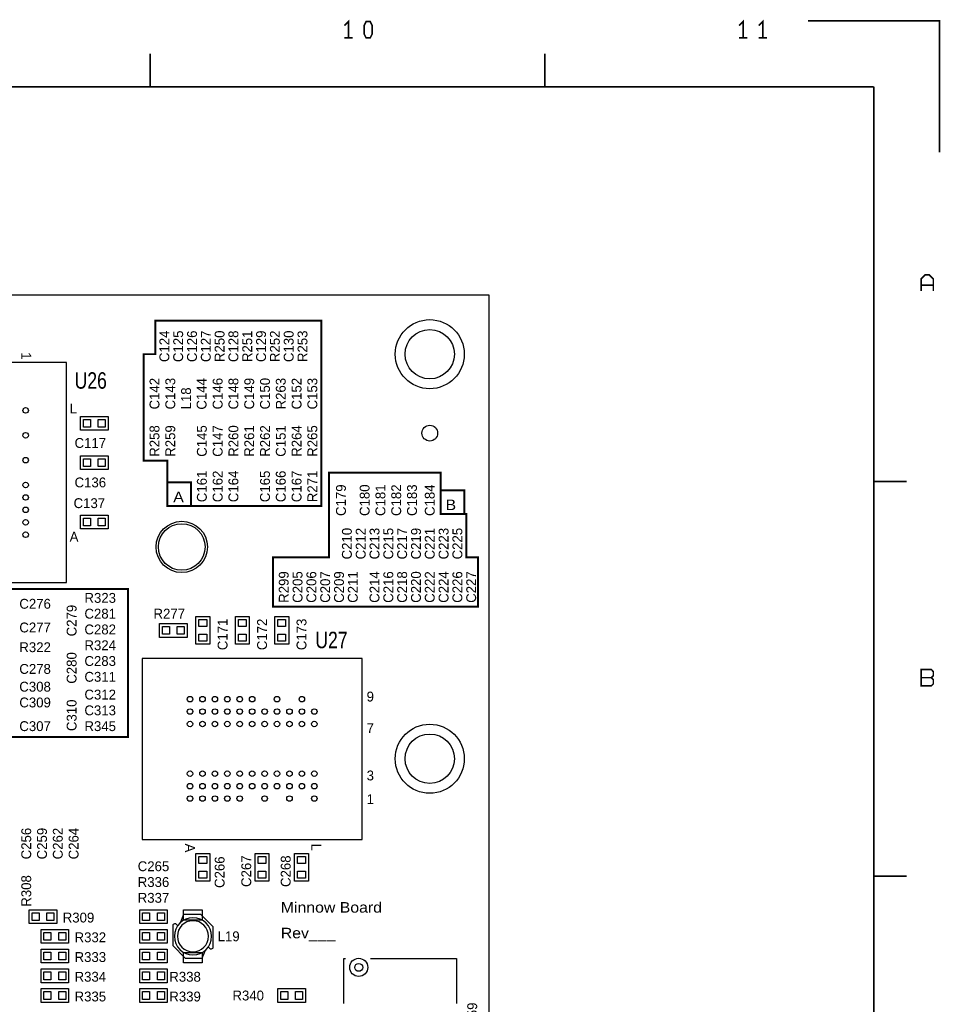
# Model space of a CAD drawing. Extents: x -13981 to 19531, y -9981 to 12034.
# Tile 16 of 16: x 12533 to 19531, y 4550 to 12034. Entities that reach past the tile are written whole.
import ezdxf

# ---------------------------------------------------------------- set-up
doc = ezdxf.new("R2010")
doc.units = 0
doc.header["$MEASUREMENT"] = 0
doc.layers.get('0').update_dxf_attribs({"color": 1, "linetype": 'CONTINUOUS'})
doc.layers.add('1', color=3, linetype='CONTINUOUS')

# ---------------------------------------------------------------- blocks, each defined once
blk = doc.blocks.new('FIGURE_CIRCLE')
blk.add_circle((0, 0), 0.5)
blk = doc.blocks.new('FIGURE_SQUARE')
blk.add_lwpolyline([(-0.5, -0.5), (-0.5, 0.5), (0.5, 0.5), (0.5, -0.5)], close=True)

msp = doc.modelspace()

# ---------------------------------------------------------------- linework, layer by layer
at = {"layer": '1'}
for points, const_width in [([(15032, 11896), (15032, 12020), (15001, 11989)], 12), ([(18032, 11896), (18032, 12020), (18001, 11989)], 12), ([(18151, 11989), (18182, 12020), (18182, 11896)], 12), ([(19525, 11025), (19525, 12025), (18525, 12025)], 12), ([(15063, 11896), (15001, 11896)], 12), ([(18063, 11896), (18001, 11896)], 12), ([(18151, 11896), (18213, 11896)], 12), ([(13525, 11775), (13525, 11525)], 12), ([(16525, 11525), (16525, 11775)], 12), ([(-13475, -9475), (-13475, 11525), (19025, 11525)], 12), ([(19025, -9475), (19025, 11525)], 12), ([(19478, 9971), (19478, 10064), (19447, 10095), (19416, 10095), (19385, 10064), (19385, 9971)], 12), ([(19385, 10017), (19478, 10017)], 12), ([(13655, 8516.9998), (13835, 8516.9998), (13835, 8336.9998)], 15), ([(15732.5, 8456.9998), (15912.5, 8456.9998), (15912.5, 8276.9998), (15732.5, 8276.9998)], 15), ([(19275, 8525), (19025, 8525)], 12), ([(19385, 7033), (19463, 7033)], 12), ([(19275, 5525), (19025, 5525)], 12)]:
    msp.add_lwpolyline(points, dxfattribs=dict(at, const_width=const_width))
for points, const_width in [([(15166, 11896), (15151, 11927), (15151, 11989), (15166, 12020), (15197, 12020), (15213, 11989), (15213, 11927), (15197, 11896)], 12), ([(14825, 9746.9998), (13565, 9746.9998), (13565, 9491.9998), (13475, 9491.9998), (13475, 8681.9998), (13655, 8681.9998), (13655, 8336.9998), (14825, 8336.9998)], 15), ([(15927.5, 8276.9998), (15732.5, 8276.9998), (15732.5, 8591.9998), (14885, 8591.9998), (14885, 7946.9998), (14457.5, 7946.9998), (14457.5, 7571.9998), (16017.5, 7571.9998), (16017.5, 7946.9998), (15927.5, 7946.9998)], 15), ([(11630, 7706.9998), (13355, 7706.9998), (13355, 6581.9998), (11630, 6581.9998)], 15), ([(19385, 6971), (19463, 6971), (19478, 6986), (19478, 7017), (19463, 7033), (19478, 7048), (19478, 7079), (19463, 7095), (19385, 7095), (19385, 7033)], 12)]:
    msp.add_lwpolyline(points, close=True, dxfattribs=dict(at, const_width=const_width))
for points in [[(16100, -2658.0002), (3500, -2658.0002), (3500, 9941.9998), (16100, 9941.9998)], [(12887.99, 9427.6198), (11512.01, 9427.6198), (11512.01, 7756.3798), (12887.99, 7756.3798)], [(12995, 9019.4998), (13205, 9019.4998), (13205, 8914.4998), (12995, 8914.4998)], [(12995, 8719.4998), (13205, 8719.4998), (13205, 8614.4998), (12995, 8614.4998)], [(12995, 8269.4998), (13205, 8269.4998), (13205, 8164.4998), (12995, 8164.4998)], [(13872.5, 7286.9998), (13872.5, 7496.9998), (13977.5, 7496.9998), (13977.5, 7286.9998)], [(14172.5, 7286.9998), (14172.5, 7496.9998), (14277.5, 7496.9998), (14277.5, 7286.9998)], [(14472.5, 7286.9998), (14472.5, 7496.9998), (14577.5, 7496.9998), (14577.5, 7286.9998)], [(13805, 7339.4998), (13595, 7339.4998), (13595, 7444.4998), (13805, 7444.4998)], [(15135.62, 5804.0098), (15135.62, 7179.9898), (13464.38, 7179.9898), (13464.38, 5804.0098)], [(13977.5, 5696.9998), (13977.5, 5486.9998), (13872.5, 5486.9998), (13872.5, 5696.9998)], [(14427.5, 5696.9998), (14427.5, 5486.9998), (14322.5, 5486.9998), (14322.5, 5696.9998)], [(14727.5, 5696.9998), (14727.5, 5486.9998), (14622.5, 5486.9998), (14622.5, 5696.9998)], [(12605, 5269.4998), (12815, 5269.4998), (12815, 5164.4998), (12605, 5164.4998)], [(13445, 5269.4998), (13655, 5269.4998), (13655, 5164.4998), (13445, 5164.4998)], [(12905, 5014.4998), (12695, 5014.4998), (12695, 5119.4998), (12905, 5119.4998)], [(13445, 5119.4998), (13655, 5119.4998), (13655, 5014.4998), (13445, 5014.4998)], [(12905, 4864.4998), (12695, 4864.4998), (12695, 4969.4998), (12905, 4969.4998)], [(13655, 4864.4998), (13445, 4864.4998), (13445, 4969.4998), (13655, 4969.4998)], [(12905, 4714.4998), (12695, 4714.4998), (12695, 4819.4998), (12905, 4819.4998)], [(13445, 4819.4998), (13655, 4819.4998), (13655, 4714.4998), (13445, 4714.4998)], [(12905, 4564.4998), (12695, 4564.4998), (12695, 4669.4998), (12905, 4669.4998)], [(13445, 4669.4998), (13655, 4669.4998), (13655, 4564.4998), (13445, 4564.4998)], [(14705, 4564.4998), (14495, 4564.4998), (14495, 4669.4998), (14705, 4669.4998)]]:
    msp.add_lwpolyline(points, close=True, dxfattribs=at)
for points in [[(13991.72, 5066.9998, 1), (13708.28, 5066.9998, 1)], [(13968.11, 5066.9998, 1), (13731.89, 5066.9998, 1)]]:
    msp.add_lwpolyline(points, format="xyb", close=True, dxfattribs=at)
for points in [[(13779.14, 5232.3598), (13755.5, 5173.2898)], [(14003.54, 5066.9998), (14003.54, 5137.8598), (13909.07, 5232.3598), (13779.14, 5232.3598)], [(13696.46, 5149.6798), (13696.46, 4996.1398), (13790.93, 4901.6398), (13920.86, 4901.6398)], [(13731.89, 5149.6798), (13720.07, 5161.4998), (13708.28, 5161.4998)], [(14003.54, 4984.3198), (14003.54, 5066.9998)], [(13920.86, 4901.6398), (13944.5, 4960.7098)], [(13968.11, 4984.3198), (13979.93, 4972.4998), (13991.72, 4972.4998)], [(14997.5, 4556.9998), (14997.5, 4898.4898), (15010.7, 4898.4898)], [(15199.04, 4898.4898), (15852.5, 4898.4898), (15852.5, 4556.9998)]]:
    msp.add_lwpolyline(points, dxfattribs=at)
for points in [[(13708.28, 5161.4998, 0.414511), (13696.46, 5149.6798)], [(13991.72, 4972.4998, 0.414511), (14003.54, 4984.3198)]]:
    msp.add_lwpolyline(points, format="xyb", dxfattribs=at)

# ---------------------------------------------------------------- block references
for name, p, xscale, yscale in [('FIGURE_CIRCLE', (15650, 9491.9998), 525, 525), ('FIGURE_CIRCLE', (15650, 9491.9998), 375, 375), ('FIGURE_CIRCLE', (12577.94, 9064.4398), 42, 42), ('FIGURE_SQUARE', (13043.9, 8966.9998), 53.16, 59.07), ('FIGURE_SQUARE', (13156.1, 8966.9998), 53.16, 59.07), ('FIGURE_CIRCLE', (15650, 8891.9998), 120, 120), ('FIGURE_CIRCLE', (12577.94, 8875.4698), 42, 42), ('FIGURE_CIRCLE', (12577.94, 8686.4998), 42, 42), ('FIGURE_SQUARE', (13043.9, 8666.9998), 53.16, 59.07), ('FIGURE_SQUARE', (13156.1, 8666.9998), 53.16, 59.07), ('FIGURE_CIRCLE', (12577.94, 8497.4998), 42, 42), ('FIGURE_CIRCLE', (12577.94, 8403.0298), 42, 42), ('FIGURE_CIRCLE', (12577.94, 8308.5298), 42, 42), ('FIGURE_CIRCLE', (12577.94, 8214.0598), 42, 42), ('FIGURE_SQUARE', (13043.9, 8216.9998), 53.16, 59.07), ('FIGURE_SQUARE', (13156.1, 8216.9998), 53.16, 59.07), ('FIGURE_CIRCLE', (13764.5, 8026.4998), 390, 390), ('FIGURE_CIRCLE', (13764.5, 8026.4998), 354, 354), ('FIGURE_CIRCLE', (12577.94, 8119.5598), 42, 42), ('FIGURE_SQUARE', (13643.9, 7391.9998), 53.16, 59.07), ('FIGURE_SQUARE', (13756.1, 7391.9998), 53.16, 59.07), ('FIGURE_SQUARE', (13925, 7448.0998), 59.07, 53.16), ('FIGURE_SQUARE', (14225, 7448.0998), 59.07, 53.16), ('FIGURE_SQUARE', (14525, 7448.0998), 59.07, 53.16), ('FIGURE_SQUARE', (13925, 7335.8998), 59.07, 53.16), ('FIGURE_SQUARE', (14225, 7335.8998), 59.07, 53.16), ('FIGURE_SQUARE', (14525, 7335.8998), 59.07, 53.16), ('FIGURE_CIRCLE', (13827.56, 6869.9398), 42, 42), ('FIGURE_CIRCLE', (13922.06, 6869.9398), 42, 42), ('FIGURE_CIRCLE', (14016.53, 6869.9398), 42, 42), ('FIGURE_CIRCLE', (14111.03, 6869.9398), 42, 42), ('FIGURE_CIRCLE', (14205.5, 6869.9398), 42, 42), ('FIGURE_CIRCLE', (14300, 6869.9398), 42, 42), ('FIGURE_CIRCLE', (14488.97, 6869.9398), 42, 42), ('FIGURE_CIRCLE', (14677.94, 6869.9398), 42, 42), ('FIGURE_CIRCLE', (13827.56, 6775.4698), 42, 42), ('FIGURE_CIRCLE', (13922.06, 6775.4698), 42, 42), ('FIGURE_CIRCLE', (14016.53, 6775.4698), 42, 42), ('FIGURE_CIRCLE', (14111.03, 6775.4698), 42, 42), ('FIGURE_CIRCLE', (14205.5, 6775.4698), 42, 42), ('FIGURE_CIRCLE', (14300, 6775.4698), 42, 42), ('FIGURE_CIRCLE', (14394.5, 6775.4698), 42, 42), ('FIGURE_CIRCLE', (14488.97, 6775.4698), 42, 42), ('FIGURE_CIRCLE', (14583.47, 6775.4698), 42, 42), ('FIGURE_CIRCLE', (14677.94, 6775.4698), 42, 42), ('FIGURE_CIRCLE', (14772.44, 6775.4698), 42, 42), ('FIGURE_CIRCLE', (13827.56, 6680.9698), 42, 42), ('FIGURE_CIRCLE', (13922.06, 6680.9698), 42, 42), ('FIGURE_CIRCLE', (14016.53, 6680.9698), 42, 42), ('FIGURE_CIRCLE', (14111.03, 6680.9698), 42, 42), ('FIGURE_CIRCLE', (14205.5, 6680.9698), 42, 42), ('FIGURE_CIRCLE', (14300, 6680.9698), 42, 42), ('FIGURE_CIRCLE', (14394.5, 6680.9698), 42, 42), ('FIGURE_CIRCLE', (14488.97, 6680.9698), 42, 42), ('FIGURE_CIRCLE', (14583.47, 6680.9698), 42, 42), ('FIGURE_CIRCLE', (14677.94, 6680.9698), 42, 42), ('FIGURE_CIRCLE', (14772.44, 6680.9698), 42, 42), ('FIGURE_CIRCLE', (15650, 6416.9998), 525, 525), ('FIGURE_CIRCLE', (15650, 6416.9998), 375, 375), ('FIGURE_CIRCLE', (13827.56, 6303.0298), 42, 42), ('FIGURE_CIRCLE', (13922.06, 6303.0298), 42, 42), ('FIGURE_CIRCLE', (14016.53, 6303.0298), 42, 42), ('FIGURE_CIRCLE', (14111.03, 6303.0298), 42, 42), ('FIGURE_CIRCLE', (14205.5, 6303.0298), 42, 42), ('FIGURE_CIRCLE', (14300, 6303.0298), 42, 42), ('FIGURE_CIRCLE', (14394.5, 6303.0298), 42, 42), ('FIGURE_CIRCLE', (14488.97, 6303.0298), 42, 42), ('FIGURE_CIRCLE', (14583.47, 6303.0298), 42, 42), ('FIGURE_CIRCLE', (14677.94, 6303.0298), 42, 42), ('FIGURE_CIRCLE', (14772.44, 6303.0298), 42, 42), ('FIGURE_CIRCLE', (13827.56, 6208.5298), 42, 42), ('FIGURE_CIRCLE', (13922.06, 6208.5298), 42, 42), ('FIGURE_CIRCLE', (14016.53, 6208.5298), 42, 42), ('FIGURE_CIRCLE', (14111.03, 6208.5298), 42, 42), ('FIGURE_CIRCLE', (14205.5, 6208.5298), 42, 42), ('FIGURE_CIRCLE', (14300, 6208.5298), 42, 42), ('FIGURE_CIRCLE', (14394.5, 6208.5298), 42, 42), ('FIGURE_CIRCLE', (14488.97, 6208.5298), 42, 42), ('FIGURE_CIRCLE', (14583.47, 6208.5298), 42, 42), ('FIGURE_CIRCLE', (14677.94, 6208.5298), 42, 42), ('FIGURE_CIRCLE', (14772.44, 6208.5298), 42, 42), ('FIGURE_CIRCLE', (13827.56, 6114.0598), 42, 42), ('FIGURE_CIRCLE', (13922.06, 6114.0598), 42, 42), ('FIGURE_CIRCLE', (14016.53, 6114.0598), 42, 42), ('FIGURE_CIRCLE', (14111.03, 6114.0598), 42, 42), ('FIGURE_CIRCLE', (14205.5, 6114.0598), 42, 42), ('FIGURE_CIRCLE', (14394.5, 6114.0598), 42, 42), ('FIGURE_CIRCLE', (14583.47, 6114.0598), 42, 42), ('FIGURE_CIRCLE', (14772.44, 6114.0598), 42, 42), ('FIGURE_SQUARE', (13925, 5648.0998), 59.07, 53.16), ('FIGURE_SQUARE', (14375, 5648.0998), 59.07, 53.16), ('FIGURE_SQUARE', (14675, 5648.0998), 59.07, 53.16), ('FIGURE_SQUARE', (13925, 5535.8998), 59.07, 53.16), ('FIGURE_SQUARE', (14375, 5535.8998), 59.07, 53.16), ('FIGURE_SQUARE', (14675, 5535.8998), 59.07, 53.16), ('FIGURE_SQUARE', (12653.9, 5216.9998), 53.16, 59.07), ('FIGURE_SQUARE', (12766.1, 5216.9998), 53.16, 59.07), ('FIGURE_SQUARE', (13493.9, 5216.9998), 53.16, 59.07), ('FIGURE_SQUARE', (13606.1, 5216.9998), 53.16, 59.07), ('FIGURE_SQUARE', (13850, 5229.3898), 141.72, 76.77), ('FIGURE_SQUARE', (12743.9, 5066.9998), 53.16, 59.07), ('FIGURE_SQUARE', (12856.1, 5066.9998), 53.16, 59.07), ('FIGURE_SQUARE', (13493.9, 5066.9998), 53.16, 59.07), ('FIGURE_SQUARE', (13606.1, 5066.9998), 53.16, 59.07), ('FIGURE_SQUARE', (12743.9, 4916.9998), 53.16, 59.07), ('FIGURE_SQUARE', (12856.1, 4916.9998), 53.16, 59.07), ('FIGURE_SQUARE', (13493.9, 4916.9998), 53.16, 59.07), ('FIGURE_SQUARE', (13606.1, 4916.9998), 53.16, 59.07), ('FIGURE_SQUARE', (13850, 4904.6098), 141.72, 76.77), ('FIGURE_CIRCLE', (15110.12, 4830.8698), 138, 138), ('FIGURE_SQUARE', (12743.9, 4766.9998), 53.16, 59.07), ('FIGURE_SQUARE', (12856.1, 4766.9998), 53.16, 59.07), ('FIGURE_SQUARE', (13493.9, 4766.9998), 53.16, 59.07), ('FIGURE_SQUARE', (13606.1, 4766.9998), 53.16, 59.07), ('FIGURE_CIRCLE', (15110.12, 4830.8698), 60, 60), ('FIGURE_SQUARE', (12743.9, 4616.9998), 53.16, 59.07), ('FIGURE_SQUARE', (12856.1, 4616.9998), 53.16, 59.07), ('FIGURE_SQUARE', (13493.9, 4616.9998), 53.16, 59.07), ('FIGURE_SQUARE', (13606.1, 4616.9998), 53.16, 59.07), ('FIGURE_SQUARE', (14543.9, 4616.9998), 53.16, 59.07), ('FIGURE_SQUARE', (14656.1, 4616.9998), 53.16, 59.07)]:
    msp.add_blockref(name, p, dxfattribs=dict(at, xscale=xscale, yscale=yscale))

# ---------------------------------------------------------------- texts
for s, rotation, p in [('C124', 90, (13670, 9431.9998)), ('C125', 90, (13775, 9431.9998)), ('C126', 90, (13880, 9431.9998)), ('C127', 90, (13985, 9431.9998)), ('R250', 90, (14090, 9431.9998)), ('C128', 90, (14195, 9431.9998)), ('R251', 90, (14300, 9431.9998)), ('C129', 90, (14405, 9431.9998)), ('R252', 90, (14510, 9431.9998)), ('C130', 90, (14615, 9431.9998)), ('R253', 90, (14720, 9431.9998)), ('1', 270, (12545, 9506.9998)), ('C142', 90, (13595, 9071.9998)), ('C143', 90, (13715, 9071.9998)), ('C144', 90, (13952.999, 9070.4998)), ('C146', 90, (14075, 9071.9998)), ('C148', 90, (14195, 9071.9998)), ('C149', 90, (14315, 9071.9998)), ('C150', 90, (14435, 9071.9998)), ('R263', 90, (14555, 9071.9998)), ('C152', 90, (14675, 9071.9998)), ('C153', 90, (14795, 9071.9998)), ('L18', 90, (13835, 9071.9998)), ('R258', 90, (13595, 8711.9998)), ('R259', 90, (13715, 8711.9998)), ('C145', 90, (13955, 8711.9998)), ('C147', 90, (14075, 8711.9998)), ('R260', 90, (14195, 8711.9998)), ('R261', 90, (14315, 8711.9998)), ('R262', 90, (14435, 8711.9998)), ('C151', 90, (14555, 8711.9998)), ('R264', 90, (14675, 8711.9998)), ('R265', 90, (14795, 8711.9998)), ('C161', 90, (13955, 8366.9998)), ('C162', 90, (14075, 8366.9998)), ('C164', 90, (14195, 8366.9998)), ('C165', 90, (14435, 8366.9998)), ('C166', 90, (14555, 8366.9998)), ('C167', 90, (14675, 8366.9998)), ('R271', 90, (14795, 8366.9998)), ('C179', 90, (15012.5, 8261.9998)), ('C180', 90, (15192.5, 8261.9998)), ('C181', 90, (15312.5, 8261.9998)), ('C182', 90, (15432.5, 8261.9998)), ('C183', 90, (15552.5, 8261.9998)), ('C184', 90, (15687.5, 8261.9998)), ('C210', 90, (15057.5, 7931.9998)), ('C212', 90, (15162.5, 7931.9998)), ('C213', 90, (15267.5, 7931.9998)), ('C215', 90, (15372.5, 7931.9998)), ('C217', 90, (15477.5, 7931.9998)), ('C219', 90, (15582.5, 7931.9998)), ('C221', 90, (15687.5, 7931.9998)), ('C223', 90, (15792.5, 7931.9998)), ('C225', 90, (15897.5, 7931.9998)), ('R299', 90, (14577.5, 7601.9998)), ('C205', 90, (14682.5, 7601.9998)), ('C206', 90, (14787.5, 7601.9998)), ('C207', 90, (14892.5, 7601.9998)), ('C209', 90, (14997.5, 7601.9998)), ('C211', 90, (15102.5, 7601.9998)), ('C214', 90, (15267.5, 7601.9998)), ('C216', 90, (15372.5, 7601.9998)), ('C218', 90, (15477.5, 7601.9998)), ('C220', 90, (15582.5, 7601.9998)), ('C222', 90, (15687.5, 7601.9998)), ('C224', 90, (15792.5, 7601.9998)), ('C226', 90, (15897.5, 7601.9998)), ('C227', 90, (16002.5, 7601.9998)), ('C279', 90, (12965, 7346.9998)), ('C171', 90, (14112.5, 7241.9998)), ('C172', 90, (14412.5, 7241.9998)), ('C173', 90, (14712.5, 7241.9998)), ('C280', 90, (12965, 6986.9998)), ('C310', 90, (12965, 6626.9998)), ('C256', 90, (12620, 5651.9998)), ('C259', 90, (12740, 5651.9998)), ('C262', 90, (12860, 5651.9998)), ('C264', 90, (12980, 5651.9998)), ('A', 270, (13790, 5771.9998)), ('L', 270, (14750, 5771.9998)), ('C266', 90, (14090, 5434.4998)), ('C267', 90, (14292.5, 5441.9998)), ('C268', 90, (14592.5, 5441.9998)), ('R308', 90, (12620, 5291.9998)), ('59', 90, (16010, 4451.9998))]:
    msp.add_text(s, height=75, rotation=rotation, dxfattribs=at).set_placement(p)
for s, height, width, p in [('U26', 125, 0.8, (12950, 9229.4998)), ('A', 80, 1.125, (13700, 8366.9998)), ('B', 80, 1.125, (15770, 8306.9998)), ('U27', 125, 0.8, (14780, 7256.9998)), ('Minnow Board', 80, 1.125, (14517.5, 5246.9998)), ('Rev___', 80, 1.125, (14517.5, 5051.9998))]:
    msp.add_text(s, height=height, dxfattribs=dict(at, width=width)).set_placement(p)
for s, p in [('L', (12912.5, 9041.9998)), ('C117', (12950, 8779.4998)), ('C136', (12950, 8479.4998)), ('C137', (12942.5, 8321.9998)), ('A', (12912.5, 8066.9998)), ('R323', (13025, 7601.9998)), ('C276', (12530, 7556.9998)), ('C281', (13025, 7481.9998)), ('R277', (13550, 7481.9998)), ('C277', (12530, 7376.9998)), ('C282', (13025, 7361.9998)), ('R322', (12530, 7226.9998)), ('R324', (13025, 7241.9998)), ('C283', (13025, 7121.9998)), ('C278', (12530, 7061.9998)), ('C311', (13025, 7001.9998)), ('C308', (12530, 6926.9998)), ('C312', (13025, 6866.9998)), ('9', (15170, 6851.9998)), ('C309', (12530, 6806.9998)), ('C313', (13025, 6746.9998)), ('C307', (12530, 6626.9998)), ('R345', (13025, 6626.9998)), ('7', (15170, 6611.9998)), ('3', (15170, 6251.9998)), ('1', (15170, 6071.9998)), ('C265', (13430, 5561.9998)), ('R336', (13430, 5441.9998)), ('R337', (13430, 5321.9998)), ('R309', (12860, 5171.9998)), ('R332', (12950, 5021.9998)), ('L19', (14037.5, 5029.4998)), ('R333', (12950, 4871.9998)), ('R334', (12950, 4721.9998)), ('R338', (13670, 4721.9998)), ('R335', (12950, 4571.9998)), ('R339', (13670, 4571.9998)), ('R340', (14150, 4579.4998))]:
    msp.add_text(s, height=75, dxfattribs=at).set_placement(p)

doc.saveas('drawing.dxf')
